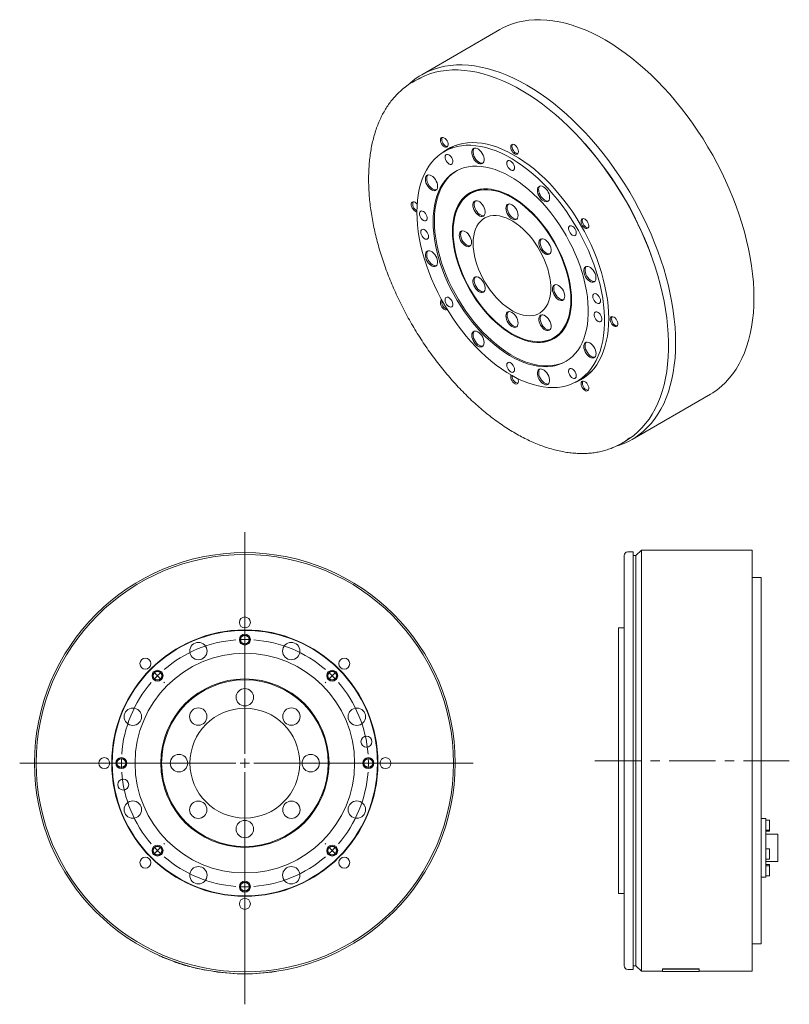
# Model space of a CAD drawing. Header units: millimetres. Extents: x 142 to 1120, y 23 to 815.
# Tile 2 of 2: x 700 to 1120, y 278 to 815. Entities that reach past the tile are written whole.
import ezdxf

# ---------------------------------------------------------------- set-up
doc = ezdxf.new("R2010")
doc.units = ezdxf.units.MM
doc.header["$LTSCALE"] = 2
doc.linetypes.add('CENTERX2', pattern=[20.32, 12.7, -2.54, 2.54, -2.54])

# ---------------------------------------------------------------- blocks, each defined once
blk = doc.blocks.new('SW_CENTERMARKSYMBOL_1')
at = {"color": 6, "linetype": 'Continuous', "lineweight": 0}
for p, q in [((0, 5), (0, 126.25)), ((0, 72.5), (0, 73)), ((0, 67.5), (0, 70)), ((0, 67.5), (0, 65)), ((0, 62.5), (0, 62)), ((-51.27, 51.27), (-51.62, 51.62)), ((-47.73, 47.73), (-49.5, 49.5)), ((47.73, 47.73), (49.5, 49.5)), ((51.27, 51.27), (51.62, 51.62)), ((-47.73, 47.73), (-45.96, 45.96)), ((-44.19, 44.19), (-43.84, 43.84)), ((44.19, 44.19), (43.84, 43.84)), ((47.73, 47.73), (45.96, 45.96)), ((-5, 0), (-123.05, 0)), ((-72.5, 0), (-73, 0)), ((-67.5, 0), (-70, 0)), ((-67.5, 0), (-65, 0)), ((-62.5, 0), (-62, 0)), ((0, 0), (-2.5, 0)), ((0, 0), (0, 2.5)), ((0, 0), (0, -2.5)), ((0, 0), (2.5, 0)), ((5, 0), (124.84, 0)), ((62.5, 0), (62, 0)), ((67.5, 0), (65, 0)), ((67.5, 0), (70, 0)), ((72.5, 0), (73, 0)), ((0, -5), (0, -131.73)), ((-47.73, -47.73), (-49.5, -49.5)), ((-47.73, -47.73), (-45.96, -45.96)), ((-44.19, -44.19), (-43.84, -43.84)), ((44.19, -44.19), (43.84, -43.84)), ((47.73, -47.73), (45.96, -45.96)), ((47.73, -47.73), (49.5, -49.5)), ((-51.27, -51.27), (-51.62, -51.62)), ((51.27, -51.27), (51.62, -51.62)), ((0, -62.5), (0, -62)), ((0, -67.5), (0, -65)), ((0, -67.5), (0, -70)), ((0, -72.5), (0, -73))]:
    blk.add_line(p, q, dxfattribs=at)
for start, end in [(94.2441, 130.7559), (90, 92.1221), (87.8779, 90), (49.2441, 85.7559), (132.8779, 135), (45, 47.1221), (139.2441, 175.7559), (135, 137.1221), (42.8779, 45), (4.2441, 40.7559), (177.8779, 180), (180, 182.1221), (0, 2.1221), (357.8779, 0), (184.2441, 220.7559), (319.2441, 355.7559), (222.8779, 225), (225, 227.1221), (312.8779, 315), (315, 317.1221), (229.2441, 265.7559), (274.2441, 310.7559), (267.8779, 270), (270, 272.1221)]:
    blk.add_arc((0, 0), 67.5, start, end, dxfattribs=at)

msp = doc.modelspace()

# ---------------------------------------------------------------- linework, layer by layer
at = {"color": 7, "linetype": 'Continuous', "lineweight": 15}
for p, q in [((962.3, 810.09), (919.52, 785.4)), ((916.84, 782.7), (914.72, 781.47)), ((934.76, 745.12), (931.93, 743.49)), ((946.84, 720.92), (946.14, 720.51)), ((991.63, 641.7), (992.34, 642.11)), ((1004.42, 617.91), (1007.25, 619.54)), ((1034.51, 586.21), (1077.29, 610.9)), ((1028.71, 584.01), (1030.83, 585.24)), ((1030.13, 410.73), (1030.13, 522.73)), ((1035.13, 524.73), (1032.13, 524.73)), ((1035.13, 524.73), (1035.13, 296.73)), ((1036.63, 522.73), (1035.13, 522.73)), ((1039.63, 525.73), (1036.63, 522.73)), ((1036.63, 522.73), (1036.63, 298.73)), ((1100.13, 525.73), (1039.63, 525.73)), ((1039.63, 525.73), (1039.63, 295.73)), ((1100.13, 525.73), (1100.13, 295.73)), ((1105.13, 510.73), (1100.13, 510.73)), ((1105.13, 510.73), (1105.13, 310.73)), ((1030.13, 483.23), (1027.13, 483.23)), ((1027.13, 483.23), (1027.13, 338.23)), ((1030.13, 298.73), (1030.13, 410.73)), ((1107.53, 379.17), (1105.13, 379.17)), ((1107.53, 379.17), (1107.53, 377.42)), ((1109.53, 378.32), (1107.53, 378.32)), ((1107.53, 377.42), (1107.53, 361.48)), ((1109.53, 378.32), (1109.53, 372.82)), ((1107.53, 372.82), (1109.53, 372.82)), ((1107.53, 372.14), (1109.53, 372.14)), ((1109.53, 372.82), (1109.53, 372.14)), ((1114.23, 370.5), (1107.53, 370.5)), ((1114.23, 370.5), (1114.23, 355.7)), ((1109.53, 362.51), (1107.53, 362.51)), ((1107.53, 361.48), (1107.53, 356.7)), ((1109.53, 362.51), (1109.53, 357.01)), ((1107.53, 357.01), (1109.53, 357.01)), ((1107.53, 356.7), (1107.53, 347.5)), ((1107.53, 355.7), (1114.23, 355.7)), ((1109.53, 354.06), (1107.53, 354.06)), ((1109.53, 353.38), (1107.53, 353.38)), ((1109.53, 354.06), (1109.53, 353.38)), ((1109.53, 353.38), (1109.53, 347.88)), ((1105.13, 347.03), (1107.53, 347.03)), ((1107.53, 347.88), (1109.53, 347.88)), ((1107.53, 347.5), (1107.53, 347.03)), ((1027.13, 338.23), (1030.13, 338.23)), ((1100.13, 310.73), (1105.13, 310.73)), ((1032.13, 296.73), (1035.13, 296.73)), ((1035.13, 298.73), (1036.63, 298.73)), ((1036.63, 298.73), (1039.63, 295.73)), ((1051.13, 296.96), (1071.13, 296.96)), ((1051.13, 296.96), (1051.13, 296.86)), ((1051.13, 296.86), (1071.13, 296.86)), ((1051.13, 295.63), (1051.13, 296.86)), ((1071.13, 296.96), (1071.13, 296.86)), ((1071.13, 296.86), (1071.13, 295.63)), ((806.13, 295.61), (806.11, 295.51)), ((839.63, 295.61), (839.64, 295.51)), ((1039.63, 295.73), (1051.13, 295.73)), ((1051.13, 295.63), (1071.13, 295.63)), ((1071.13, 295.73), (1100.13, 295.73))]:
    msp.add_line(p, q, dxfattribs=at)
at = {"color": 6, "linetype": 'CENTERX2', "lineweight": 0}
msp.add_line((1014.11, 410.73), (1120.45, 410.73), dxfattribs=at)
at = {"color": 7, "linetype": 'Continuous', "lineweight": 15, "flags": 128}
for points in [[(962.3, 810.09), (963.6, 810.81), (966.29, 812.1), (969.1, 813.18), (972, 814.06), (975, 814.73), (978.09, 815.19), (981.26, 815.43), (984.51, 815.47), (987.84, 815.29), (991.22, 814.91), (994.67, 814.31), (998.16, 813.51), (1001.7, 812.49), (1005.28, 811.27), (1008.88, 809.85), (1012.51, 808.23), (1016.15, 806.41), (1019.8, 804.4), (1023.44, 802.2), (1027.08, 799.81), (1030.71, 797.25), (1034.32, 794.51), (1037.89, 791.6), (1041.43, 788.53), (1044.92, 785.3), (1048.37, 781.92), (1051.76, 778.39), (1055.08, 774.73), (1058.33, 770.94), (1061.5, 767.03), (1064.59, 763.01), (1067.59, 758.87), (1070.5, 754.65), (1073.3, 750.33), (1075.99, 745.93), (1078.57, 741.46), (1081.03, 736.93), (1083.37, 732.34), (1085.58, 727.72), (1087.66, 723.05), (1089.6, 718.36), (1091.4, 713.66), (1093.06, 708.95), (1094.57, 704.24), (1095.93, 699.54), (1097.13, 694.87), (1098.18, 690.23), (1099.07, 685.63), (1099.81, 681.08), (1100.38, 676.58), (1100.79, 672.16), (1101.03, 667.82), (1101.11, 663.56), (1101.03, 659.39), (1100.79, 655.33), (1100.38, 651.38), (1099.81, 647.54), (1099.07, 643.84), (1098.18, 640.27), (1097.13, 636.84), (1095.93, 633.55), (1094.57, 630.43), (1093.06, 627.46), (1091.4, 624.66), (1089.6, 622.04), (1087.66, 619.59), (1085.58, 617.33), (1083.37, 615.25), (1081.03, 613.37), (1078.57, 611.68), (1077.29, 610.9)], [(912.04, 779.77), (913.44, 781.05), (915.78, 782.94), (918.24, 784.63), (920.82, 786.12), (923.51, 787.4), (926.32, 788.49), (929.22, 789.36), (932.22, 790.03), (935.31, 790.49), (938.48, 790.74), (941.73, 790.77), (945.06, 790.6), (948.44, 790.21), (951.89, 789.62), (955.38, 788.81), (958.92, 787.8), (962.5, 786.58), (966.1, 785.16), (969.73, 783.53), (973.37, 781.72), (977.02, 779.7), (980.66, 777.5), (984.3, 775.12), (987.93, 772.55), (991.54, 769.81), (995.11, 766.9), (998.65, 763.83), (1002.14, 760.6), (1005.59, 757.22), (1008.98, 753.7), (1012.3, 750.04), (1015.55, 746.25), (1018.72, 742.34), (1021.81, 738.31), (1024.81, 734.18), (1027.72, 729.95), (1030.52, 725.63), (1033.21, 721.23), (1035.79, 716.76), (1038.25, 712.23), (1040.59, 707.65), (1042.8, 703.02), (1044.88, 698.36), (1046.82, 693.67), (1048.62, 688.96), (1050.28, 684.25), (1051.79, 679.54), (1053.15, 674.85), (1054.35, 670.17), (1055.4, 665.53), (1056.29, 660.93), (1057.03, 656.38), (1057.6, 651.89), (1058.01, 647.47), (1058.25, 643.12), (1058.33, 638.86), (1058.25, 634.69), (1058.01, 630.63), (1057.6, 626.68), (1057.03, 622.85), (1056.29, 619.14), (1055.4, 615.57), (1054.35, 612.14), (1053.15, 608.86), (1051.79, 605.73), (1050.28, 602.77), (1048.62, 599.97), (1046.82, 597.34), (1044.88, 594.89), (1042.8, 592.63), (1040.59, 590.55), (1038.25, 588.67), (1035.79, 586.98), (1033.21, 585.49), (1030.52, 584.2), (1027.72, 583.12), (1025.89, 582.54)], [(916.84, 782.7), (918.47, 783.58), (921.17, 784.84), (923.98, 785.89), (926.9, 786.74), (929.9, 787.37), (933, 787.8), (936.19, 788.01), (939.45, 788.01), (942.78, 787.79), (946.17, 787.37), (949.62, 786.73), (953.12, 785.88), (956.66, 784.83), (960.23, 783.57), (963.84, 782.1), (967.46, 780.44), (971.1, 778.58), (974.74, 776.52), (978.39, 774.27), (982.02, 771.85), (985.63, 769.24), (989.22, 766.45), (992.78, 763.5), (996.31, 760.39), (999.78, 757.12), (1003.2, 753.7), (1006.57, 750.14), (1009.86, 746.44), (1013.08, 742.61), (1016.22, 738.67), (1019.28, 734.61), (1022.24, 730.45), (1025.1, 726.2), (1027.86, 721.86), (1030.51, 717.44), (1033.04, 712.95), (1035.45, 708.41), (1037.74, 703.81), (1039.89, 699.17), (1041.91, 694.51), (1043.8, 689.82), (1045.53, 685.12), (1047.12, 680.41), (1048.57, 675.72), (1049.86, 671.04), (1050.99, 666.38), (1051.97, 661.77), (1052.78, 657.19), (1053.44, 652.68), (1053.93, 648.22), (1054.26, 643.84), (1054.42, 639.55), (1054.42, 635.34), (1054.26, 631.23), (1053.93, 627.23), (1053.44, 623.35), (1052.78, 619.59), (1051.97, 615.96), (1050.99, 612.47), (1049.86, 609.12), (1048.57, 605.93), (1047.12, 602.9), (1045.53, 600.03), (1043.8, 597.34), (1041.91, 594.82), (1039.89, 592.49), (1037.74, 590.34), (1035.45, 588.38), (1033.04, 586.62), (1030.83, 585.24)], [(933.37, 749.34), (932.89, 750.04), (932.32, 750.61), (931.72, 751.01), (931.13, 751.2), (930.6, 751.17), (930.18, 750.93), (929.89, 750.48), (929.76, 749.87), (929.8, 749.15), (930.01, 748.38), (930.37, 747.61), (930.86, 746.92), (931.42, 746.35), (932.02, 745.95), (932.61, 745.76), (933.14, 745.78), (933.57, 746.03), (933.86, 746.48), (933.99, 747.08), (933.95, 747.8), (933.74, 748.58), (933.37, 749.34)], [(930.77, 751.21), (930.59, 750.89), (930.46, 750.28), (930.51, 749.56), (930.72, 748.79), (931.08, 748.02), (931.56, 747.32), (932.13, 746.75), (932.73, 746.36), (933.32, 746.16), (933.68, 746.16)], [(1021.74, 652.23), (1021.66, 655.64), (1021.41, 659.13), (1021, 662.69), (1020.43, 666.32), (1019.69, 670), (1018.8, 673.71), (1017.75, 677.46), (1016.56, 681.21), (1015.21, 684.97), (1013.72, 688.72), (1012.09, 692.44), (1010.32, 696.14), (1008.43, 699.79), (1006.41, 703.38), (1004.28, 706.9), (1002.05, 710.34), (999.7, 713.69), (997.27, 716.94), (994.75, 720.07), (992.15, 723.09), (989.48, 725.97), (986.75, 728.71), (983.96, 731.3), (981.14, 733.74), (978.27, 736.01), (975.39, 738.1), (972.48, 740.01), (969.57, 741.74), (966.66, 743.28), (963.76, 744.62), (960.89, 745.76), (958.04, 746.69), (955.23, 747.42), (952.48, 747.94), (949.77, 748.24), (947.14, 748.34), (944.58, 748.22), (942.1, 747.89), (939.71, 747.34), (937.42, 746.59), (935.23, 745.63), (933.16, 744.47), (931.21, 743.1), (930.87, 742.84)], [(916.91, 710.29), (916.99, 713.6), (917.24, 716.79), (917.65, 719.87), (918.22, 722.83), (918.95, 725.65), (919.84, 728.33), (920.88, 730.85), (922.08, 733.21), (923.42, 735.41), (924.91, 737.43), (926.53, 739.27), (928.29, 740.92), (930.18, 742.37), (932.18, 743.63), (934.31, 744.69), (936.54, 745.54), (938.87, 746.19), (941.3, 746.63), (943.81, 746.85), (946.4, 746.86), (949.06, 746.66), (951.78, 746.25), (954.56, 745.63), (957.38, 744.81), (960.23, 743.77), (963.11, 742.54), (966, 741.1), (968.9, 739.47), (971.8, 737.66), (974.69, 735.66), (977.55, 733.49), (980.39, 731.14), (983.19, 728.64), (985.94, 725.98), (988.63, 723.18), (991.26, 720.24), (993.81, 717.17), (996.28, 713.99), (998.66, 710.7), (1000.94, 707.31), (1003.12, 703.84), (1005.19, 700.3), (1007.14, 696.69), (1008.96, 693.03), (1010.65, 689.33), (1012.21, 685.6), (1013.62, 681.86), (1014.89, 678.12), (1016.01, 674.38), (1016.98, 670.66), (1017.79, 666.98), (1018.44, 663.34), (1018.93, 659.75), (1019.26, 656.23), (1019.42, 652.79), (1019.42, 649.44), (1019.26, 646.19), (1018.93, 643.05), (1018.44, 640.03), (1017.79, 637.14), (1016.98, 634.39), (1016.01, 631.79), (1014.89, 629.35), (1013.62, 627.07), (1012.21, 624.96), (1010.65, 623.03), (1008.96, 621.29), (1007.14, 619.73), (1005.19, 618.37), (1003.12, 617.21), (1000.94, 616.26), (998.66, 615.51), (996.28, 614.96), (993.81, 614.63), (991.26, 614.52), (988.63, 614.61), (985.94, 614.91), (983.19, 615.43), (980.39, 616.15), (977.55, 617.09), (974.69, 618.22), (971.8, 619.56), (968.9, 621.09), (966, 622.81), (963.11, 624.72), (960.23, 626.8), (957.38, 629.06), (954.56, 631.49), (951.78, 634.07), (949.06, 636.8), (946.4, 639.68), (943.81, 642.68), (941.3, 645.81), (938.87, 649.04), (936.54, 652.38), (934.31, 655.81), (932.18, 659.32), (930.18, 662.9), (928.29, 666.54), (926.53, 670.22), (924.91, 673.93), (923.42, 677.67), (922.08, 681.41), (920.88, 685.15), (919.84, 688.88), (918.95, 692.59), (918.22, 696.25), (917.65, 699.86), (917.24, 703.42), (916.99, 706.9), (916.91, 710.29)], [(952.62, 742.4), (952.04, 743.28), (951.36, 744.05), (950.63, 744.66), (949.87, 745.1), (949.14, 745.33), (948.46, 745.34), (947.87, 745.14), (947.41, 744.73), (947.08, 744.14), (946.91, 743.39), (946.91, 742.52), (947.08, 741.58), (947.41, 740.61), (947.87, 739.66), (948.46, 738.77), (949.14, 738.01), (949.87, 737.39), (950.63, 736.96), (951.36, 736.73), (952.04, 736.71), (952.62, 736.91), (953.09, 737.32), (953.42, 737.92), (953.59, 738.67), (953.59, 739.53), (953.42, 740.48), (953.09, 741.45), (952.62, 742.4)], [(948.26, 745.3), (948.11, 745.14), (947.79, 744.55), (947.62, 743.8), (947.62, 742.93), (947.79, 741.98), (948.11, 741.01), (948.58, 740.06), (949.17, 739.18), (949.85, 738.41), (950.58, 737.8), (951.33, 737.36), (952.07, 737.13), (952.74, 737.12), (952.95, 737.16)], [(972.42, 743.45), (972.33, 744.19), (972.08, 744.97), (971.69, 745.72), (971.18, 746.4), (970.6, 746.93), (970, 747.27), (969.42, 747.41), (968.91, 747.33), (968.51, 747.03), (968.26, 746.54), (968.18, 745.9), (968.26, 745.16), (968.51, 744.38), (968.91, 743.63), (969.42, 742.96), (970, 742.43), (970.6, 742.08), (971.18, 741.94), (971.69, 742.02), (972.08, 742.32), (972.33, 742.81), (972.42, 743.45)], [(969.19, 747.4), (968.97, 746.95), (968.88, 746.31), (968.97, 745.57), (969.22, 744.79), (969.62, 744.03), (970.12, 743.36), (970.7, 742.83), (971.31, 742.48), (971.89, 742.35), (972.11, 742.35)], [(935.93, 740.02), (935.44, 740.72), (934.88, 741.29), (934.28, 741.69), (933.69, 741.88), (933.16, 741.85), (932.73, 741.6), (932.44, 741.16), (932.31, 740.55), (932.35, 739.83), (932.57, 739.06), (932.93, 738.29), (933.41, 737.59), (933.98, 737.02), (934.58, 736.63), (935.17, 736.43), (935.7, 736.46), (936.13, 736.71), (936.41, 737.15), (936.54, 737.76), (936.5, 738.48), (936.29, 739.26), (935.93, 740.02)], [(970.3, 734.59), (970.21, 735.33), (969.96, 736.11), (969.57, 736.87), (969.06, 737.54), (968.48, 738.07), (967.88, 738.42), (967.3, 738.55), (966.79, 738.47), (966.39, 738.17), (966.14, 737.68), (966.06, 737.04), (966.14, 736.3), (966.39, 735.52), (966.79, 734.77), (967.3, 734.1), (967.88, 733.57), (968.48, 733.22), (969.06, 733.08), (969.57, 733.16), (969.96, 733.46), (970.21, 733.95), (970.3, 734.59)], [(925.75, 705.19), (925.83, 708.19), (926.08, 711.08), (926.49, 713.86), (927.06, 716.5), (927.79, 719.01), (928.67, 721.37), (929.71, 723.57), (930.9, 725.61), (932.23, 727.47), (933.7, 729.15), (935.3, 730.65), (937.03, 731.95), (938.88, 733.05), (940.85, 733.95), (942.92, 734.65), (945.09, 735.13), (947.35, 735.41), (949.68, 735.47), (952.09, 735.32), (954.57, 734.96), (957.09, 734.39), (959.66, 733.61), (962.26, 732.63), (964.88, 731.45), (967.52, 730.07), (970.16, 728.5), (972.79, 726.74), (975.4, 724.81), (977.98, 722.7), (980.53, 720.44), (983.03, 718.02), (985.47, 715.45), (987.85, 712.75), (990.15, 709.93), (992.36, 706.99), (994.48, 703.95), (996.5, 700.83), (998.41, 697.62), (1000.2, 694.35), (1001.87, 691.02), (1003.41, 687.66), (1004.81, 684.27), (1006.07, 680.86), (1007.18, 677.46), (1008.14, 674.07), (1008.95, 670.7), (1009.6, 667.37), (1010.09, 664.09), (1010.42, 660.88), (1010.58, 657.74), (1010.58, 654.7), (1010.42, 651.75), (1010.09, 648.91), (1009.6, 646.2), (1008.95, 643.62), (1008.14, 641.19), (1007.18, 638.91), (1006.07, 636.79), (1004.81, 634.84), (1003.41, 633.06), (1001.87, 631.48), (1000.2, 630.08), (998.41, 628.87), (996.5, 627.87), (994.48, 627.08), (992.36, 626.49), (990.15, 626.1), (987.85, 625.94), (985.47, 625.98), (983.03, 626.23), (980.53, 626.7), (977.98, 627.37), (975.4, 628.25), (972.79, 629.34), (970.16, 630.62), (967.52, 632.09), (964.88, 633.76), (962.26, 635.6), (959.66, 637.62), (957.09, 639.81), (954.57, 642.15), (952.09, 644.65), (949.68, 647.28), (947.35, 650.05), (945.09, 652.93), (942.92, 655.92), (940.85, 659), (938.88, 662.17), (937.03, 665.41), (935.3, 668.71), (933.7, 672.05), (932.23, 675.43), (930.9, 678.83), (929.71, 682.24), (928.67, 685.64), (927.79, 689.02), (927.06, 692.37), (926.49, 695.68), (926.08, 698.92), (925.83, 702.1), (925.75, 705.19)], [(926.46, 705.6), (926.54, 708.6), (926.79, 711.49), (927.19, 714.27), (927.76, 716.91), (928.49, 719.42), (929.38, 721.78), (930.42, 723.98), (931.6, 726.02), (932.94, 727.88), (934.41, 729.56), (936.01, 731.06), (937.74, 732.36), (938.53, 732.86)], [(924.9, 730.26), (924.15, 730.6), (923.44, 730.72), (922.8, 730.63), (922.27, 730.32), (921.87, 729.82), (921.62, 729.14), (921.54, 728.33), (921.62, 727.41), (921.87, 726.45), (922.27, 725.48), (922.8, 724.56), (923.44, 723.73), (924.15, 723.04), (924.9, 722.51), (925.64, 722.17), (926.35, 722.05), (926.99, 722.15), (927.52, 722.45), (927.92, 722.96), (928.17, 723.63), (928.26, 724.45), (928.17, 725.36), (927.92, 726.32), (927.52, 727.29), (926.99, 728.21), (926.35, 729.04), (925.64, 729.74), (924.9, 730.26)], [(922.9, 730.66), (922.58, 730.22), (922.33, 729.55), (922.25, 728.73), (922.33, 727.82), (922.58, 726.86), (922.98, 725.89), (923.51, 724.97), (924.15, 724.14), (924.86, 723.44), (925.6, 722.92), (926.35, 722.58), (927.06, 722.46), (927.6, 722.52)], [(1001.41, 662.33), (1001.33, 665.06), (1001.08, 667.87), (1000.67, 670.74), (1000.09, 673.67), (999.36, 676.64), (998.47, 679.63), (997.43, 682.63), (996.25, 685.62), (994.92, 688.59), (993.47, 691.51), (991.88, 694.39), (990.18, 697.2), (988.38, 699.92), (986.47, 702.55), (984.47, 705.08), (982.4, 707.47), (980.25, 709.74), (978.05, 711.86), (975.8, 713.82), (973.51, 715.61), (971.2, 717.23), (968.88, 718.67), (966.56, 719.91), (964.25, 720.96), (961.97, 721.8), (959.72, 722.44), (957.52, 722.86), (955.37, 723.08), (953.3, 723.07), (951.3, 722.86), (949.39, 722.43), (947.58, 721.79), (945.88, 720.95), (944.3, 719.9), (942.84, 718.65), (941.52, 717.21), (940.34, 715.59), (939.3, 713.79), (938.41, 711.83), (937.67, 709.71), (937.1, 707.44), (936.69, 705.04), (936.44, 702.52), (936.36, 699.89), (936.44, 697.16), (936.69, 694.35), (937.1, 691.47), (937.67, 688.54), (938.41, 685.58), (939.3, 682.59), (940.34, 679.59), (941.52, 676.6), (942.84, 673.63), (944.3, 670.7), (945.88, 667.83), (947.58, 665.02), (949.39, 662.29), (951.3, 659.66), (953.3, 657.14), (955.37, 654.74), (957.52, 652.48), (959.72, 650.36), (961.97, 648.4), (964.25, 646.6), (966.56, 644.98), (968.88, 643.55), (971.2, 642.3), (973.51, 641.26), (975.8, 640.41), (978.05, 639.78), (980.25, 639.35), (982.4, 639.14), (984.47, 639.14), (986.47, 639.36), (988.38, 639.79), (990.18, 640.42), (991.88, 641.27), (993.47, 642.32), (994.92, 643.57), (996.25, 645), (997.43, 646.63), (998.47, 648.42), (999.36, 650.39), (1000.09, 652.51), (1000.67, 654.78), (1001.08, 657.18), (1001.33, 659.7), (1001.41, 662.33)], [(1001.06, 662.53), (1000.98, 665.23), (1000.73, 668.01), (1000.32, 670.86), (999.75, 673.75), (999.03, 676.69), (998.15, 679.65), (997.12, 682.61), (995.95, 685.57), (994.64, 688.5), (993.2, 691.4), (991.63, 694.25), (989.95, 697.02), (988.16, 699.72), (986.28, 702.32), (984.3, 704.81), (982.25, 707.19), (980.13, 709.43), (977.95, 711.52), (975.72, 713.46), (973.46, 715.24), (971.18, 716.84), (968.88, 718.26), (966.59, 719.49), (964.31, 720.53), (962.05, 721.36), (959.82, 721.99), (957.64, 722.41), (955.52, 722.62), (953.46, 722.62), (951.49, 722.4), (949.6, 721.98), (947.81, 721.35), (946.13, 720.51), (944.57, 719.47), (943.13, 718.24), (941.82, 716.82), (940.65, 715.21), (939.62, 713.44), (938.74, 711.49), (938.01, 709.4), (937.45, 707.15), (937.04, 704.78), (936.79, 702.28), (936.71, 699.68), (936.79, 696.98), (937.04, 694.2), (937.45, 691.36), (938.01, 688.46), (938.74, 685.53), (939.62, 682.57), (940.65, 679.6), (941.82, 676.65), (943.13, 673.71), (944.57, 670.82), (946.13, 667.97), (947.81, 665.19), (949.6, 662.5), (951.49, 659.89), (953.46, 657.4), (955.52, 655.03), (957.64, 652.79), (959.82, 650.69), (962.05, 648.75), (964.31, 646.98), (966.59, 645.38), (968.88, 643.96), (971.18, 642.73), (973.46, 641.69), (975.72, 640.86), (977.95, 640.23), (980.13, 639.81), (982.25, 639.6), (984.3, 639.6), (986.28, 639.81), (988.16, 640.24), (989.95, 640.87), (991.63, 641.7), (993.2, 642.74), (994.64, 643.97), (995.95, 645.4), (997.12, 647), (998.15, 648.78), (999.03, 650.72), (999.75, 652.82), (1000.32, 655.06), (1000.73, 657.44), (1000.98, 659.93), (1001.06, 662.53)], [(989.46, 718.39), (989.38, 719.3), (989.13, 720.26), (988.73, 721.23), (988.2, 722.15), (987.56, 722.98), (986.85, 723.68), (986.1, 724.21), (985.36, 724.54), (984.65, 724.66), (984.01, 724.57), (983.48, 724.26), (983.08, 723.76), (982.83, 723.08), (982.75, 722.27), (982.83, 721.36), (983.08, 720.39), (983.48, 719.43), (984.01, 718.51), (984.65, 717.68), (985.36, 716.98), (986.1, 716.45), (986.85, 716.12), (987.56, 715.99), (988.2, 716.09), (988.73, 716.39), (989.13, 716.9), (989.38, 717.58), (989.46, 718.39)], [(984.11, 724.6), (983.79, 724.17), (983.54, 723.49), (983.45, 722.68), (983.54, 721.76), (983.79, 720.8), (984.19, 719.83), (984.72, 718.91), (985.35, 718.08), (986.06, 717.39), (986.81, 716.86), (987.56, 716.52), (988.27, 716.4), (988.81, 716.46)], [(915.96, 715.74), (915.36, 715.99), (914.81, 716.02), (914.35, 715.82), (914.03, 715.43), (913.86, 714.86), (913.86, 714.16), (914.03, 713.39), (914.35, 712.62), (914.81, 711.9), (915.36, 711.29), (915.96, 710.85), (916.55, 710.6), (916.91, 710.56)], [(917.06, 714.75), (916.55, 715.3), (915.96, 715.74)], [(953.26, 713.66), (952.67, 714.54), (951.99, 715.31), (951.26, 715.92), (950.51, 716.36), (949.77, 716.59), (949.1, 716.6), (948.51, 716.4), (948.04, 715.99), (947.71, 715.4), (947.55, 714.65), (947.55, 713.78), (947.71, 712.83), (948.04, 711.86), (948.51, 710.91), (949.1, 710.03), (949.77, 709.26), (950.51, 708.65), (951.26, 708.21), (951.99, 707.98), (952.67, 707.97), (953.26, 708.17), (953.73, 708.58), (954.05, 709.17), (954.22, 709.92), (954.22, 710.79), (954.05, 711.74), (953.73, 712.71), (953.26, 713.66)], [(948.89, 716.56), (948.75, 716.4), (948.42, 715.8), (948.25, 715.05), (948.25, 714.19), (948.42, 713.24), (948.75, 712.27), (949.22, 711.32), (949.8, 710.44), (950.48, 709.67), (951.22, 709.06), (951.97, 708.62), (952.7, 708.39), (953.38, 708.38), (953.59, 708.42)], [(920.45, 710.7), (919.85, 710.95), (919.3, 710.98), (918.84, 710.78), (918.52, 710.39), (918.35, 709.81), (918.35, 709.12), (918.52, 708.35), (918.84, 707.57), (919.3, 706.85), (919.85, 706.25), (920.45, 705.8), (921.04, 705.56), (921.59, 705.53), (922.05, 705.72), (922.38, 706.12), (922.55, 706.69), (922.55, 707.39), (922.38, 708.16), (922.05, 708.93), (921.59, 709.65), (921.04, 710.26), (920.45, 710.7)], [(972.24, 708.56), (972.16, 709.48), (971.91, 710.44), (971.51, 711.41), (970.98, 712.33), (970.34, 713.16), (969.63, 713.85), (968.88, 714.38), (968.14, 714.72), (967.43, 714.84), (966.79, 714.74), (966.26, 714.44), (965.86, 713.93), (965.61, 713.26), (965.53, 712.44), (965.61, 711.53), (965.86, 710.57), (966.26, 709.6), (966.79, 708.68), (967.43, 707.85), (968.14, 707.15), (968.88, 706.62), (969.63, 706.29), (970.34, 706.17), (970.98, 706.26), (971.51, 706.57), (971.91, 707.07), (972.16, 707.75), (972.24, 708.56)], [(966.89, 714.78), (966.57, 714.34), (966.32, 713.67), (966.23, 712.85), (966.32, 711.94), (966.57, 710.98), (966.97, 710.01), (967.5, 709.09), (968.13, 708.26), (968.84, 707.56), (969.59, 707.03), (970.34, 706.7), (971.05, 706.58), (971.59, 706.64)], [(998.53, 628.94), (997.21, 628.28), (995.19, 627.48), (993.07, 626.89), (990.85, 626.51), (988.56, 626.34), (986.18, 626.39), (983.74, 626.64), (981.24, 627.11), (978.69, 627.78), (976.11, 628.66), (973.49, 629.74), (970.86, 631.03), (968.22, 632.5), (965.59, 634.17), (962.96, 636.01), (960.36, 638.03), (957.8, 640.22), (955.27, 642.56), (952.8, 645.06), (950.39, 647.69), (948.05, 650.45), (945.8, 653.33), (943.63, 656.32), (941.56, 659.41), (939.59, 662.58), (937.74, 665.82), (936.01, 669.12), (934.41, 672.46), (932.94, 675.84), (931.6, 679.24), (930.42, 682.65), (929.38, 686.05), (928.49, 689.43), (927.76, 692.78), (927.19, 696.08), (926.79, 699.33), (926.54, 702.51), (926.46, 705.6)], [(947.67, 693.35), (947.75, 695.47), (948, 697.48), (948.41, 699.35), (948.99, 701.09), (949.71, 702.66), (950.59, 704.07), (951.61, 705.3), (952.77, 706.34), (954.05, 707.18), (955.45, 707.82), (956.95, 708.25), (958.55, 708.47), (960.23, 708.47), (961.97, 708.26), (963.77, 707.83), (965.61, 707.2), (967.48, 706.36), (969.35, 705.33), (971.23, 704.1), (973.08, 702.7), (974.9, 701.12), (976.68, 699.39), (978.39, 697.52), (980.03, 695.52), (981.58, 693.4), (983.03, 691.19), (984.37, 688.9), (985.59, 686.55), (986.68, 684.16), (987.63, 681.74), (988.44, 679.32), (989.09, 676.91), (989.58, 674.54), (989.91, 672.21), (990.08, 669.96), (990.08, 667.79), (989.91, 665.73), (989.58, 663.79), (989.09, 661.98), (988.44, 660.32), (987.63, 658.83), (986.68, 657.51), (985.59, 656.37), (984.37, 655.43), (983.03, 654.69), (981.58, 654.15), (980.03, 653.83), (978.39, 653.72), (976.68, 653.83), (974.9, 654.14), (973.08, 654.67), (971.23, 655.41), (969.35, 656.35), (967.48, 657.48), (965.61, 658.79), (963.77, 660.28), (961.97, 661.94), (960.23, 663.74), (958.55, 665.68), (956.95, 667.74), (955.45, 669.91), (954.05, 672.16), (952.77, 674.48), (951.61, 676.86), (950.59, 679.26), (949.71, 681.69), (948.99, 684.1), (948.41, 686.5), (948, 688.85), (947.75, 691.14), (947.67, 693.35)], [(1010.22, 701.52), (1010.59, 701.87), (1010.8, 702.4), (1010.84, 703.07), (1010.71, 703.82), (1010.42, 704.6), (1009.99, 705.34), (1009.46, 705.98), (1008.87, 706.47), (1008.27, 706.77), (1007.71, 706.85), (1007.22, 706.71), (1006.86, 706.36), (1006.65, 705.83), (1006.61, 705.16), (1006.74, 704.41), (1007.03, 703.63), (1007.45, 702.89), (1007.98, 702.25), (1008.57, 701.76), (1009.17, 701.46), (1009.74, 701.38), (1010.22, 701.52)], [(1007.62, 706.84), (1007.57, 706.77), (1007.36, 706.24), (1007.31, 705.57), (1007.44, 704.81), (1007.73, 704.03), (1008.16, 703.3), (1008.69, 702.65), (1009.28, 702.17), (1009.88, 701.87), (1010.45, 701.79), (1010.53, 701.79)], [(919.05, 699.49), (919.14, 698.75), (919.39, 697.97), (919.78, 697.21), (920.29, 696.54), (920.87, 696.01), (921.47, 695.67), (922.05, 695.53), (922.56, 695.61), (922.96, 695.91), (923.21, 696.4), (923.29, 697.04), (923.21, 697.78), (922.96, 698.56), (922.56, 699.31), (922.05, 699.98), (921.47, 700.51), (920.87, 700.86), (920.29, 701), (919.78, 700.92), (919.39, 700.62), (919.14, 700.13), (919.05, 699.49)], [(943.43, 699.68), (942.68, 700.02), (941.97, 700.14), (941.33, 700.04), (940.8, 699.74), (940.4, 699.23), (940.15, 698.56), (940.07, 697.74), (940.15, 696.83), (940.4, 695.87), (940.8, 694.9), (941.33, 693.98), (941.97, 693.15), (942.68, 692.45), (943.43, 691.92), (944.18, 691.59), (944.89, 691.47), (945.52, 691.56), (946.05, 691.87), (946.45, 692.37), (946.7, 693.05), (946.79, 693.86), (946.7, 694.78), (946.45, 695.74), (946.05, 696.71), (945.52, 697.63), (944.89, 698.46), (944.18, 699.15), (943.43, 699.68)], [(941.43, 700.08), (941.11, 699.64), (940.86, 698.97), (940.78, 698.15), (940.86, 697.24), (941.11, 696.28), (941.51, 695.31), (942.04, 694.39), (942.68, 693.56), (943.39, 692.86), (944.14, 692.33), (944.88, 692), (945.59, 691.88), (946.13, 691.94)], [(1003.43, 697.59), (1003.79, 697.94), (1004, 698.47), (1004.04, 699.14), (1003.91, 699.9), (1003.63, 700.68), (1003.2, 701.42), (1002.67, 702.06), (1002.08, 702.55), (1001.48, 702.84), (1000.91, 702.93), (1000.43, 702.79), (1000.07, 702.44), (999.85, 701.91), (999.81, 701.24), (999.94, 700.48), (1000.23, 699.7), (1000.66, 698.96), (1001.19, 698.32), (1001.78, 697.83), (1002.38, 697.54), (1002.94, 697.45), (1003.43, 697.59)], [(989.26, 687.39), (989.73, 687.8), (990.05, 688.39), (990.22, 689.14), (990.22, 690.01), (990.05, 690.95), (989.73, 691.92), (989.26, 692.87), (988.67, 693.76), (987.99, 694.52), (987.26, 695.14), (986.51, 695.57), (985.77, 695.8), (985.1, 695.82), (984.51, 695.62), (984.04, 695.21), (983.71, 694.61), (983.55, 693.86), (983.55, 693), (983.71, 692.05), (984.04, 691.08), (984.51, 690.13), (985.1, 689.25), (985.77, 688.48), (986.51, 687.87), (987.26, 687.43), (987.99, 687.2), (988.67, 687.19), (989.26, 687.39)], [(984.89, 695.77), (984.75, 695.62), (984.42, 695.02), (984.25, 694.27), (984.25, 693.4), (984.42, 692.46), (984.75, 691.49), (985.22, 690.54), (985.8, 689.66), (986.48, 688.89), (987.22, 688.27), (987.97, 687.84), (988.7, 687.61), (989.38, 687.6), (989.59, 687.64)], [(922.52, 689.1), (922.05, 688.69), (921.73, 688.09), (921.56, 687.34), (921.56, 686.48), (921.73, 685.53), (922.05, 684.56), (922.52, 683.61), (923.11, 682.73), (923.79, 681.96), (924.52, 681.35), (925.27, 680.91), (926.01, 680.68), (926.68, 680.67), (927.27, 680.87), (927.74, 681.28), (928.07, 681.87), (928.23, 682.62), (928.23, 683.49), (928.07, 684.43), (927.74, 685.4), (927.27, 686.35), (926.68, 687.24), (926.01, 688), (925.27, 688.62), (924.52, 689.05), (923.79, 689.28), (923.11, 689.3), (922.52, 689.1)], [(922.9, 689.26), (922.76, 689.1), (922.43, 688.5), (922.27, 687.75), (922.27, 686.88), (922.43, 685.94), (922.76, 684.97), (923.23, 684.02), (923.82, 683.14), (924.49, 682.37), (925.23, 681.75), (925.98, 681.32), (926.71, 681.09), (927.39, 681.08), (927.6, 681.12)], [(1013.83, 672.3), (1014.3, 672.71), (1014.63, 673.31), (1014.79, 674.06), (1014.79, 674.92), (1014.63, 675.87), (1014.3, 676.84), (1013.83, 677.79), (1013.24, 678.67), (1012.57, 679.44), (1011.83, 680.05), (1011.08, 680.49), (1010.35, 680.72), (1009.67, 680.73), (1009.08, 680.53), (1008.61, 680.12), (1008.29, 679.53), (1008.12, 678.78), (1008.12, 677.91), (1008.29, 676.97), (1008.61, 675.99), (1009.08, 675.04), (1009.67, 674.16), (1010.35, 673.4), (1011.08, 672.78), (1011.83, 672.35), (1012.57, 672.12), (1013.24, 672.1), (1013.83, 672.3)], [(1009.46, 680.69), (1009.32, 680.53), (1008.99, 679.94), (1008.83, 679.19), (1008.83, 678.32), (1008.99, 677.37), (1009.32, 676.4), (1009.79, 675.45), (1010.38, 674.57), (1011.05, 673.8), (1011.79, 673.19), (1012.54, 672.75), (1013.27, 672.52), (1013.95, 672.51), (1014.16, 672.55)], [(948.51, 674.83), (948.04, 674.42), (947.71, 673.82), (947.55, 673.07), (947.55, 672.21), (947.71, 671.26), (948.04, 670.29), (948.51, 669.34), (949.1, 668.46), (949.77, 667.69), (950.51, 667.08), (951.26, 666.64), (951.99, 666.41), (952.67, 666.4), (953.26, 666.6), (953.73, 667.01), (954.05, 667.6), (954.22, 668.35), (954.22, 669.22), (954.05, 670.16), (953.73, 671.14), (953.26, 672.09), (952.67, 672.97), (951.99, 673.73), (951.26, 674.35), (950.51, 674.78), (949.77, 675.01), (949.1, 675.03), (948.51, 674.83)], [(948.89, 674.99), (948.75, 674.83), (948.42, 674.23), (948.25, 673.48), (948.25, 672.61), (948.42, 671.67), (948.75, 670.7), (949.22, 669.75), (949.8, 668.87), (950.48, 668.1), (951.22, 667.48), (951.97, 667.05), (952.7, 666.82), (953.38, 666.81), (953.59, 666.85)], [(994.34, 662.53), (995.09, 662.2), (995.8, 662.08), (996.43, 662.17), (996.97, 662.48), (997.37, 662.98), (997.61, 663.66), (997.7, 664.47), (997.61, 665.39), (997.37, 666.35), (996.97, 667.32), (996.43, 668.24), (995.8, 669.07), (995.09, 669.76), (994.34, 670.29), (993.59, 670.63), (992.88, 670.75), (992.25, 670.65), (991.71, 670.35), (991.31, 669.84), (991.07, 669.17), (990.98, 668.35), (991.07, 667.44), (991.31, 666.48), (991.71, 665.51), (992.25, 664.59), (992.88, 663.76), (993.59, 663.06), (994.34, 662.53)], [(992.35, 670.68), (992.02, 670.25), (991.77, 669.57), (991.69, 668.76), (991.77, 667.85), (992.02, 666.89), (992.42, 665.92), (992.95, 665), (993.59, 664.17), (994.3, 663.47), (995.05, 662.94)], [(930.46, 662.38), (930.37, 662.33), (930.01, 661.98), (929.8, 661.45), (929.76, 660.78), (929.89, 660.03), (930.18, 659.25), (930.6, 658.51), (931.13, 657.87), (931.72, 657.38), (932.32, 657.08), (932.89, 657), (933.37, 657.14), (933.46, 657.19)], [(932.93, 663.81), (932.57, 663.46), (932.35, 662.93), (932.31, 662.26), (932.44, 661.5), (932.73, 660.72), (933.16, 659.98), (933.69, 659.34), (934.28, 658.85), (934.88, 658.56), (935.44, 658.47), (935.93, 658.61), (936.29, 658.96), (936.5, 659.49), (936.54, 660.16), (936.41, 660.92), (936.13, 661.7), (935.7, 662.44), (935.17, 663.08), (934.58, 663.57), (933.98, 663.86), (933.41, 663.95), (932.93, 663.81)], [(1017.3, 661.91), (1017.22, 662.65), (1016.97, 663.43), (1016.57, 664.18), (1016.06, 664.86), (1015.48, 665.39), (1014.88, 665.73), (1014.3, 665.87), (1013.79, 665.79), (1013.4, 665.49), (1013.15, 665), (1013.06, 664.36), (1013.15, 663.62), (1013.4, 662.84), (1013.79, 662.09), (1014.3, 661.42), (1014.88, 660.89), (1015.48, 660.54), (1016.06, 660.4), (1016.57, 660.48), (1016.97, 660.78), (1017.22, 661.27), (1017.3, 661.91)], [(965.53, 653.65), (965.61, 652.74), (965.86, 651.78), (966.26, 650.81), (966.79, 649.89), (967.43, 649.06), (968.14, 648.36), (968.88, 647.83), (969.63, 647.5), (970.34, 647.38), (970.98, 647.47), (971.51, 647.78), (971.91, 648.28), (972.16, 648.96), (972.24, 649.77), (972.16, 650.69), (971.91, 651.65), (971.51, 652.61), (970.98, 653.54), (970.34, 654.37), (969.63, 655.06), (968.88, 655.59), (968.14, 655.93), (967.43, 656.05), (966.79, 655.95), (966.26, 655.65), (965.86, 655.14), (965.61, 654.47), (965.53, 653.65)], [(966.23, 654.06), (966.32, 653.15), (966.57, 652.18), (966.97, 651.22), (967.5, 650.3), (968.13, 649.47), (968.84, 648.77), (969.59, 648.24), (970.34, 647.91), (971.05, 647.79), (971.59, 647.85)], [(984.51, 648.56), (985.1, 647.68), (985.77, 646.91), (986.51, 646.29), (987.26, 645.86), (987.99, 645.63), (988.67, 645.62), (989.26, 645.82), (989.73, 646.23), (990.05, 646.82), (990.22, 647.57), (990.22, 648.44), (990.05, 649.38), (989.73, 650.35), (989.26, 651.3), (988.67, 652.18), (987.99, 652.95), (987.26, 653.57), (986.51, 654), (985.77, 654.23), (985.1, 654.25), (984.51, 654.04), (984.04, 653.64), (983.71, 653.04), (983.55, 652.29), (983.55, 651.42), (983.71, 650.48), (984.04, 649.51), (984.51, 648.56)], [(984.89, 654.2), (984.75, 654.04), (984.42, 653.45), (984.25, 652.7), (984.25, 651.83), (984.42, 650.89), (984.75, 649.92), (985.22, 648.97)], [(1003.33, 617.32), (1004.28, 617.71), (1006.41, 618.77), (1008.43, 620.04), (1010.32, 621.5), (1012.09, 623.16), (1013.72, 625), (1015.21, 627.03), (1016.56, 629.23), (1017.75, 631.6), (1018.8, 634.13), (1019.69, 636.82), (1020.43, 639.65), (1021, 642.62), (1021.41, 645.71), (1021.66, 648.91), (1021.74, 652.23)], [(1015.91, 650.7), (1016.5, 650.45), (1017.05, 650.42), (1017.51, 650.62), (1017.84, 651.01), (1018.01, 651.59), (1018.01, 652.28), (1017.84, 653.05), (1017.51, 653.82), (1017.05, 654.54), (1016.5, 655.15), (1015.91, 655.6), (1015.31, 655.84), (1014.76, 655.87), (1014.3, 655.68), (1013.98, 655.28), (1013.81, 654.71), (1013.81, 654.01), (1013.98, 653.24), (1014.3, 652.47), (1014.76, 651.75), (1015.31, 651.14), (1015.91, 650.7)], [(1024.64, 648.1), (1025.24, 647.86), (1025.79, 647.83), (1026.24, 648.02), (1026.57, 648.42), (1026.74, 648.99), (1026.74, 649.69), (1026.57, 650.46), (1026.24, 651.23), (1025.79, 651.95), (1025.24, 652.56), (1024.64, 653), (1024.04, 653.25), (1023.49, 653.28), (1023.04, 653.08), (1022.71, 652.69), (1022.54, 652.11), (1022.54, 651.42), (1022.71, 650.65), (1023.04, 649.88), (1023.49, 649.16), (1024.04, 648.55), (1024.64, 648.1)], [(946.89, 643.01), (946.98, 642.1), (947.22, 641.14), (947.62, 640.17), (948.16, 639.25), (948.79, 638.42), (949.5, 637.72), (950.25, 637.19), (951, 636.86), (951.71, 636.74), (952.34, 636.83), (952.88, 637.14), (953.28, 637.64), (953.52, 638.32), (953.61, 639.13), (953.52, 640.04), (953.28, 641.01), (952.88, 641.97), (952.34, 642.89), (951.71, 643.72), (951, 644.42), (950.25, 644.95), (949.5, 645.28), (948.79, 645.41), (948.16, 645.31), (947.62, 645.01), (947.22, 644.5), (946.98, 643.82), (946.89, 643.01)], [(985.22, 648.97), (985.8, 648.09), (986.48, 647.32), (987.22, 646.7), (987.97, 646.27), (988.7, 646.04), (989.38, 646.02), (989.59, 646.07)], [(1025.35, 648.51), (1025.94, 648.27), (1026.45, 648.23)], [(947.6, 643.42), (947.68, 642.51), (947.93, 641.54), (948.33, 640.58), (948.86, 639.66), (949.5, 638.83), (950.21, 638.13), (950.96, 637.6), (951.7, 637.27), (952.41, 637.14), (952.95, 637.21)], [(1011.46, 631.13), (1012.2, 630.8), (1012.91, 630.68), (1013.55, 630.77), (1014.08, 631.08), (1014.48, 631.58), (1014.73, 632.26), (1014.82, 633.07), (1014.73, 633.99), (1014.48, 634.95), (1014.08, 635.92), (1013.55, 636.84), (1012.91, 637.67), (1012.2, 638.36), (1011.46, 638.89), (1010.71, 639.23), (1010, 639.35), (1009.36, 639.25), (1008.83, 638.95), (1008.43, 638.44), (1008.18, 637.77), (1008.1, 636.95), (1008.18, 636.04), (1008.43, 635.08), (1008.83, 634.11), (1009.36, 633.19), (1010, 632.36), (1010.71, 631.66), (1011.46, 631.13)], [(1009.46, 639.29), (1009.14, 638.85), (1008.89, 638.17), (1008.81, 637.36), (1008.89, 636.45), (1009.14, 635.49), (1009.54, 634.52), (1010.07, 633.6), (1010.71, 632.77), (1011.42, 632.07), (1012.16, 631.54)], [(966.06, 626.81), (966.14, 626.07), (966.39, 625.29), (966.79, 624.53), (967.3, 623.86), (967.88, 623.33), (968.48, 622.98), (969.06, 622.85), (969.57, 622.93), (969.96, 623.23), (970.21, 623.72), (970.3, 624.36), (970.21, 625.1), (969.96, 625.88), (969.57, 626.63), (969.06, 627.3), (968.48, 627.83), (967.88, 628.18), (967.3, 628.32), (966.79, 628.24), (966.39, 627.94), (966.14, 627.45), (966.06, 626.81)], [(983.73, 619), (984.32, 618.12), (984.99, 617.35), (985.73, 616.74), (986.48, 616.3), (987.21, 616.07), (987.89, 616.06), (988.48, 616.26), (988.95, 616.67), (989.27, 617.26), (989.44, 618.01), (989.44, 618.88), (989.27, 619.82), (988.95, 620.79), (988.48, 621.74), (987.89, 622.63), (987.21, 623.39), (986.48, 624.01), (985.73, 624.44), (984.99, 624.67), (984.32, 624.69), (983.73, 624.49), (983.26, 624.08), (982.93, 623.48), (982.77, 622.73), (982.77, 621.87), (982.93, 620.92), (983.26, 619.95), (983.73, 619)], [(984.11, 624.64), (983.97, 624.49), (983.64, 623.89), (983.47, 623.14), (983.47, 622.27), (983.64, 621.33), (983.97, 620.36), (984.44, 619.41)], [(1000.43, 621.38), (1000.91, 620.68), (1001.48, 620.11), (1002.08, 619.71), (1002.67, 619.52), (1003.2, 619.55), (1003.63, 619.79), (1003.91, 620.24), (1004.04, 620.85), (1004, 621.57), (1003.79, 622.34), (1003.43, 623.11), (1002.94, 623.81), (1002.38, 624.38), (1001.78, 624.77), (1001.19, 624.97), (1000.66, 624.94), (1000.23, 624.69), (999.94, 624.25), (999.81, 623.64), (999.85, 622.92), (1000.07, 622.14), (1000.43, 621.38)], [(968.4, 621.37), (968.26, 621.04), (968.18, 620.4)], [(968.18, 620.4), (968.26, 619.66), (968.51, 618.88), (968.91, 618.12), (969.42, 617.45), (970, 616.92), (970.6, 616.57), (971.18, 616.44), (971.69, 616.52), (972.08, 616.82), (972.33, 617.31), (972.42, 617.95), (972.33, 618.69), (972.11, 619.41)], [(984.44, 619.41), (985.02, 618.53), (985.7, 617.76), (986.44, 617.14), (987.19, 616.71), (987.92, 616.48), (988.6, 616.47), (988.81, 616.51)], [(1004.23, 617.8), (1004.99, 618.12), (1007.02, 619.13)], [(1007.22, 614.5), (1007.71, 613.81), (1008.27, 613.24), (1008.87, 612.84), (1009.46, 612.65), (1009.99, 612.68), (1010.42, 612.92), (1010.71, 613.37), (1010.84, 613.97), (1010.8, 614.69), (1010.59, 615.47), (1010.22, 616.24), (1009.74, 616.93), (1009.17, 617.5), (1008.57, 617.9), (1007.98, 618.09), (1007.45, 618.07), (1007.03, 617.82), (1006.74, 617.37), (1006.61, 616.77), (1006.65, 616.05), (1006.86, 615.27), (1007.22, 614.5)]]:
    msp.add_lwpolyline(points, dxfattribs=at)
at = {"color": 7, "linetype": 'Continuous', "lineweight": 15}
for centre, radius in [((822.88, 409.38), 115), ((822.88, 409.38), 114), ((822.88, 486.23), 3), ((822.88, 409.38), 72.75), ((822.88, 409.38), 72.5), ((797.52, 470.59), 4.75), ((848.23, 470.59), 4.75), ((822.88, 409.38), 60), ((768.54, 463.72), 3), ((877.22, 463.72), 3), ((822.88, 409.38), 46), ((822.88, 409.38), 45.5), ((822.88, 445.38), 4.75), ((761.67, 434.73), 4.75), ((797.42, 434.84), 4.75), ((822.88, 409.38), 30), ((848.33, 434.84), 4.75), ((884.08, 434.73), 4.75), ((889.35, 421.1), 3), ((786.88, 409.38), 4.75), ((858.88, 409.38), 4.75), ((746.03, 409.38), 3), ((899.73, 409.38), 3), ((756.4, 397.66), 3), ((761.67, 384.03), 4.75), ((797.42, 383.92), 4.75), ((848.33, 383.92), 4.75), ((884.08, 384.03), 4.75), ((822.88, 373.38), 4.75), ((768.54, 355.04), 3), ((877.22, 355.04), 3), ((797.52, 348.17), 4.75), ((848.23, 348.17), 4.75), ((822.88, 332.53), 3)]:
    msp.add_circle(centre, radius, dxfattribs=at)
at = {"color": 6, "linetype": 'Continuous', "lineweight": 15}
for centre in [(822.88, 476.88), (775.15, 457.11), (870.61, 457.11), (755.38, 409.38), (890.38, 409.38), (775.15, 361.65), (870.61, 361.65), (822.88, 341.88)]:
    msp.add_circle(centre, 3, dxfattribs=at)
for centre in [(822.88, 476.88), (775.15, 457.11), (870.61, 457.11), (755.38, 409.38), (890.38, 409.38), (775.15, 361.65), (870.61, 361.65), (822.88, 341.88)]:
    msp.add_circle(centre, 2.46)
at = {"color": 7, "linetype": 'Continuous', "lineweight": 15}
for centre, radius, start, end in [((933.79, 748.43), 38.15, 112.3245, 128.0527), ((947.13, 723.6), 24.82, 103.4956, 119.8922), ((866.78, 622.17), 189.52, 18.5414, 41.4532), ((946.86, 724.17), 24.44, 120.9741, 128.2175), ((955.67, 706.38), 17.51, 122.5636, 155.3099), ((955.04, 706.3), 16.76, 86.9478, 119.2852), ((918.48, 714.67), 3.87, 159.5109, 246.1777), ((934.46, 661.23), 3.97, 166.7179, 253.2826), ((996.51, 665.13), 2.63, 236.1459, 281.5395), ((968.86, 654.24), 2.64, 138.4581, 183.8572), ((1027.13, 651.92), 3.84, 159.1935, 242.3864), ((983.84, 656.47), 16.69, 300.6377, 333.1186), ((950.23, 643.6), 2.64, 138.4582, 183.857), ((984.16, 657.02), 17.51, 264.6837, 297.432), ((1013.63, 633.73), 2.63, 236.146, 281.5395), ((994.76, 641.07), 24.88, 300.1233, 316.4781), ((972.7, 620.63), 3.82, 173.1229, 261.1758), ((1010.45, 616.77), 3.13, 154.77, 216.3831), ((1010.71, 616.05), 3.01, 202.2567, 266.5867), ((1009.62, 617.08), 38.18, 292.4937, 308.0037), ((1032.13, 522.73), 2, 90, 180), ((822.88, 409.38), 115.1, 246.1108, 250.3923), ((822.88, 409.38), 115.1, 254.9256, 259.0074), ((1032.13, 298.73), 2, 180, 270), ((822.88, 409.38), 115.1, 261.625, 278.375)]:
    msp.add_arc(centre, radius, start, end, dxfattribs=at)
for points, knots in [([(910.13, 778.35), (909.68, 778), (908.48, 777.06), (906.64, 775.35), (904.62, 773.23), (902.72, 770.93), (900.95, 768.48), (899.3, 765.87), (897.79, 763.1), (896.42, 760.19), (895.18, 757.14), (894.08, 753.94), (893.13, 750.62), (892.32, 747.18), (891.66, 743.61), (891.14, 739.94), (890.78, 736.16), (890.56, 732.28), (890.49, 728.32), (890.57, 724.27), (890.8, 720.15), (891.18, 715.96), (891.7, 711.71), (892.37, 707.41), (893.19, 703.07), (894.14, 698.69), (895.24, 694.28), (896.48, 689.85), (897.85, 685.41), (899.36, 680.96), (900.99, 676.52), (902.76, 672.09), (904.65, 667.68), (906.66, 663.3), (908.79, 658.95), (911.04, 654.65), (913.39, 650.39), (915.85, 646.2), (918.41, 642.07), (921.07, 638.01), (923.81, 634.04), (926.65, 630.15), (929.56, 626.36), (932.56, 622.67), (935.62, 619.09), (938.75, 615.62), (941.94, 612.28), (945.19, 609.06), (948.48, 605.98), (951.82, 603.03), (955.19, 600.23), (958.59, 597.58), (962.02, 595.09), (965.47, 592.75), (968.93, 590.58), (972.4, 588.57), (975.87, 586.74), (979.34, 585.08), (982.79, 583.6), (986.22, 582.31), (989.63, 581.2), (993.01, 580.27), (996.35, 579.53), (999.65, 578.99), (1002.9, 578.64), (1006.09, 578.48), (1009.21, 578.51), (1012.27, 578.73), (1015.25, 579.15), (1018.16, 579.75), (1020.96, 580.56), (1022.93, 581.23), (1023.93, 581.68), (1024.06, 581.74)], [0, 0, 0, 0, 0.008394, 0.022526, 0.036675, 0.050846, 0.065045, 0.079272, 0.093527, 0.107809, 0.122115, 0.136443, 0.150788, 0.165147, 0.179517, 0.193894, 0.208277, 0.222663, 0.23705, 0.251437, 0.265823, 0.280207, 0.294589, 0.308969, 0.323345, 0.337719, 0.352091, 0.36646, 0.380827, 0.395191, 0.409554, 0.423915, 0.438275, 0.452633, 0.466991, 0.481348, 0.495704, 0.510061, 0.524418, 0.538775, 0.553132, 0.567491, 0.58185, 0.596211, 0.610574, 0.624939, 0.639305, 0.653675, 0.668047, 0.682422, 0.696799, 0.71118, 0.725564, 0.739951, 0.754341, 0.768734, 0.783128, 0.797524, 0.81192, 0.826314, 0.840704, 0.855088, 0.869463, 0.883826, 0.898173, 0.9125, 0.926804, 0.941081, 0.95533, 0.969549, 0.98374, 0.997904, 1, 1, 1, 1]), ([(776.1, 304.21), (776.1, 304.22), (776.07, 304.23), (776.12, 304.21), (776.22, 304.16), (776.26, 304.14)], [0, 0, 0, 0, 0.156224, 0.577772, 1, 1, 1, 1]), ([(784.25, 300.95), (784.37, 300.91), (784.49, 300.87), (784.7, 300.8), (784.77, 300.77), (784.88, 300.73), (784.92, 300.72), (785, 300.69), (785.04, 300.68), (785.23, 300.61), (785.4, 300.55), (785.66, 300.46), (785.75, 300.43), (785.93, 300.37), (786.02, 300.34), (786.31, 300.24), (786.5, 300.18), (786.8, 300.08), (786.9, 300.05), (787.1, 299.98), (787.2, 299.95), (787.52, 299.85), (787.73, 299.78), (788.15, 299.64), (788.36, 299.58), (788.79, 299.44), (789, 299.38), (789.32, 299.28), (789.43, 299.25), (789.59, 299.2), (789.64, 299.18), (789.74, 299.15), (789.79, 299.14), (790.06, 299.06), (790.26, 299), (790.57, 298.91), (790.66, 298.88), (790.86, 298.82), (790.96, 298.8), (791.24, 298.71), (791.43, 298.66), (791.69, 298.59), (791.78, 298.56), (791.9, 298.53), (791.95, 298.51), (792.03, 298.49), (792.07, 298.48), (792.43, 298.38), (792.71, 298.3), (792.94, 298.24)], [0, 0, 0, 0, 0.0625, 0.0625, 0.09375, 0.09375, 0.109375, 0.109375, 0.125, 0.125, 0.1875, 0.1875, 0.21875, 0.21875, 0.25, 0.25, 0.3125, 0.3125, 0.34375, 0.34375, 0.375, 0.375, 0.4375, 0.4375, 0.5, 0.5, 0.5625, 0.5625, 0.59375, 0.59375, 0.609375, 0.609375, 0.625, 0.625, 0.6875, 0.6875, 0.71875, 0.71875, 0.75, 0.75, 0.8125, 0.8125, 0.84375, 0.84375, 0.859375, 0.859375, 0.875, 0.875, 1, 1, 1, 1]), ([(800.93, 296.39), (800.98, 296.38), (801.07, 296.36), (801.12, 296.36), (801.1, 296.36), (801.09, 296.36)], [0, 0, 0, 0, 0.411134, 0.822863, 1, 1, 1, 1])]:
    msp.add_open_spline(points, degree=3, knots=knots, dxfattribs=at)

# ---------------------------------------------------------------- block references
at = {"color": 7, "linetype": 'Continuous', "lineweight": 0}
msp.add_blockref('SW_CENTERMARKSYMBOL_1', (822.88, 409.38), dxfattribs=at)

doc.saveas('drawing.dxf')
